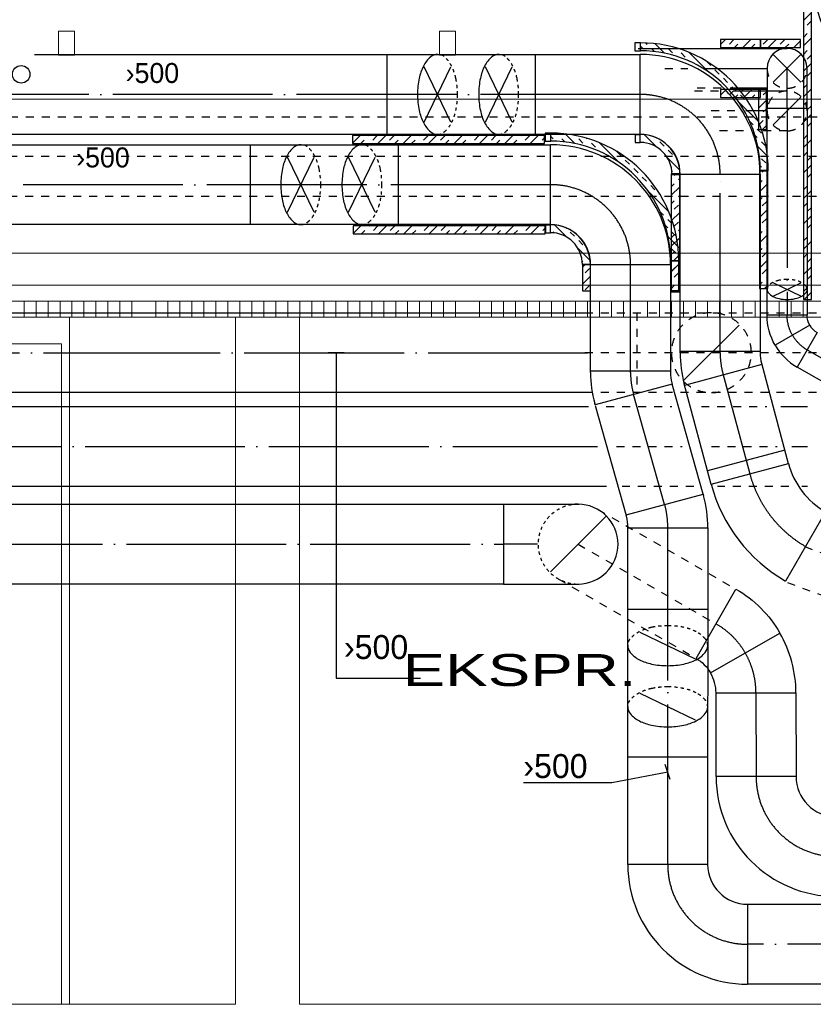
# Model space of a CAD drawing. Header units: millimetres. Extents: x 0 to 83727, y -867 to 61719.
# Tile 8 of 29: x 34937 to 39902, y 7859 to 14021. Entities that reach past the tile are written whole.
import ezdxf
from ezdxf.enums import TextEntityAlignment as Align

# ---------------------------------------------------------------- set-up
doc = ezdxf.new("R2010")
doc.units = ezdxf.units.MM
doc.header["$LTSCALE"] = 50
doc.header["$MEASUREMENT"] = 0
doc.header["$PDMODE"] = 1
for name, pattern in [('2V-CENT', [23, 20, -1.5, 0, -1.5]), ('DASHED_1', [2, 1, -1]), ('V-GOMD', [0.8, 0.4, -0.4])]:
    doc.linetypes.add(name, pattern=pattern)
doc.layers.get('0').update_dxf_attribs({"linetype": 'CONTINUOUS'})
for name, color, linetype in [('20606A200D001$0$A12-HEL1', 1, 'CONTINUOUS'), ('20606A200D001$0$A12-HEL2', 1, 'CONTINUOUS'), ('20606A200D001$0$A23-HEL2', 1, 'CONTINUOUS'), ('20606A200D001$0$A23-HEL4', 1, 'CONTINUOUS'), ('20606A200D001$0$A23-SKR1', 1, 'CONTINUOUS'), ('20606A200D001$0$A24-HEL2', 1, 'CONTINUOUS'), ('20606A200D001$0$A24-STI2', 1, 'CONTINUOUS'), ('20606A200D001$0$A29-HEL1', 1, 'CONTINUOUS'), ('20606A200D001$0$omriss', 1, 'CONTINUOUS'), ('20606A200D001$0$Rominfo', 7, 'CONTINUOUS'), ('V060-', 3, 'CONTINUOUS'), ('V061-', 1, 'CONTINUOUS'), ('V090-', 2, 'CONTINUOUS')]:
    doc.layers.add(name, color=color, linetype=linetype)
doc.styles.add('20606A200D001$0$Standard', font='arial.ttf')
doc.styles.add('FISO', font='fiso')
doc.styles.add('ISO', font='ISO')

# ---------------------------------------------------------------- blocks, each defined once
blk = doc.blocks.new('CBOJ90_PB', base_point=(86107, 31352))
at = {"color": 0, "linetype": 'ByBlock'}
blk.add_arc((86106, 31353), 1, 270, 360, dxfattribs=at)
blk = doc.blocks.new('KBOJ90_PB', base_point=(86107, 31352))
at = {"color": 0, "linetype": 'ByBlock'}
for p, q in [((86106.5, 31353), (86107.5, 31353)), ((86106, 31352.5), (86106, 31351.5))]:
    blk.add_line(p, q, dxfattribs=at)
for radius in [1.5, 0.5]:
    blk.add_arc((86106, 31353), radius, 270, 360, dxfattribs=at)
blk = doc.blocks.new('3BOJ90_PB', base_point=(86107, 31352))
for p in [(86107, 31353), (86106, 31352)]:
    blk.add_point(p)
at = {"color": 1, "linetype": '2V-CENT'}
blk.add_blockref('CBOJ90_PB', (86107, 31352), dxfattribs=at)
at = {"color": 0, "linetype": 'ByBlock'}
blk.add_blockref('KBOJ90_PB', (86107, 31352), dxfattribs=at)
at = {"style": 'ISO', "flags": 3}
blk.add_attdef('0', (86107, 31352), '', height=1, dxfattribs=at)
blk = doc.blocks.new('VUN')
at = {"color": 0}
blk.add_circle((0, 0), 0.5, dxfattribs=at)
blk = doc.blocks.new('FLCG90', base_point=(0, 3))
at = {"color": 1, "linetype": 'V-GOMD'}
blk.add_line((-0.346, 2.654), (0.346, 3.346), dxfattribs=at)
blk = doc.blocks.new('FLCG30', base_point=(8, 3))
at = {"color": 1, "linetype": 'V-GOMD'}
blk.add_line((7.833, 2.654), (8.167, 3.346), dxfattribs=at)
blk = doc.blocks.new('CBOJ90_NB', base_point=(86107.402, 31352.24))
at = {"color": 0, "linetype": 'ByBlock'}
blk.add_line((86106.402, 31352.24), (86107.402, 31352.24), dxfattribs=at)
blk = doc.blocks.new('CBOJ30_P', base_point=(16231.268, 22619))
at = {"color": 0, "linetype": 'ByBlock'}
blk.add_arc((16231, 22620), 1, 270, 300, dxfattribs=at)
blk = doc.blocks.new('KBOJ30_P', base_point=(16231.268, 22619))
at = {"color": 0, "linetype": 'ByBlock'}
for p, q in [((16231.25, 22619.567), (16231.75, 22618.701)), ((16231, 22619.5), (16231, 22618.5))]:
    blk.add_line(p, q, dxfattribs=at)
for radius in [0.5, 1.5]:
    blk.add_arc((16231, 22620), radius, 270, 300, dxfattribs=at)
blk = doc.blocks.new('3BOJ30_P', base_point=(16231.268, 22619))
for p in [(16231.5, 22619.134), (16231, 22619)]:
    blk.add_point(p)
at = {"color": 0, "linetype": 'ByBlock'}
blk.add_blockref('KBOJ30_P', (16231.268, 22619), dxfattribs=at)
at = {"color": 1, "linetype": '2V-CENT'}
blk.add_blockref('CBOJ30_P', (16231.268, 22619), dxfattribs=at)
at = {"style": 'ISO', "flags": 3}
blk.add_attdef('0', (16231.268, 22619), '', height=1, dxfattribs=at)
blk = doc.blocks.new('TLCG30', base_point=(8, 5))
at = {"color": 1, "linetype": 'V-GOMD'}
for p, q in [((7.833, 5.346), (8.167, 4.654)), ((7.833, 4.654), (8.167, 5.346))]:
    blk.add_line(p, q, dxfattribs=at)
blk = doc.blocks.new('TLCG90', base_point=(0, 5))
at = {"color": 1, "linetype": 'V-GOMD'}
for p, q in [((-0.346, 5.346), (0.346, 4.654)), ((-0.346, 4.654), (0.346, 5.346))]:
    blk.add_line(p, q, dxfattribs=at)
blk = doc.blocks.new('*X163')
at = {"color": 0}
for p, q in [((31655, 12085.8), (31732.2, 12163)), ((31682.2, 12166.1), (31687.2, 12171.1)), ((32270.6, 12171.1), (32285.7, 12186.2)), ((32297.1, 12144.6), (32305.9, 12153.3)), ((31713.7, 12091.5), (31713.9, 12091.7)), ((32241.3, 12035.7), (32301.4, 12095.9)), ((32251.5, 12098.9), (32270.6, 12118)), ((31509.2, 11940), (31586.4, 12017.2)), ((31660.7, 12038.5), (31687.2, 12065)), ((31501.6, 11985.5), (31506.1, 11990)), ((31580.5, 11958.3), (31581.2, 11958.9)), ((31607.7, 11985.5), (31634.2, 12012)), ((32244.1, 11985.5), (32270.6, 12012)), ((32270.6, 11958.9), (32274.8, 11963.2)), ((32217.6, 11905.9), (32244.1, 11932.4)), ((32121.4, 11756.7), (32246.3, 11881.6)), ((32190.8, 11879.2), (32191, 11879.4)), ((32164.5, 11746.8), (32191, 11773.3)), ((32111.5, 11693.8), (32138, 11720.3)), ((32058.5, 11640.7), (32085, 11667.3)), ((32005.4, 11587.7), (32031.9, 11614.2)), ((31811.2, 11446.5), (31936.1, 11571.4)), ((31952.4, 11534.7), (31978.9, 11561.2)), ((31713.7, 11455.1), (31728.4, 11469.8)), ((31793.3, 11481.6), (31813.6, 11502)), ((31917.6, 11499.9), (31925.9, 11508.2)), ((31528.1, 11428.6), (31536.3, 11436.8)), ((31554.6, 11402.1), (31581.2, 11428.6)), ((31596.9, 11391.4), (31657.1, 11451.5)), ((31660.7, 11402.1), (31687.2, 11428.6)), ((31740.3, 11428.6), (31766.8, 11455.1))]:
    blk.add_line(p, q, dxfattribs=at)
blk = doc.blocks.new('*X167')
at = {"color": 0}
for p, q in [((38457.2, 12471), (38473.9, 12487.8)), ((38475.4, 12436.2), (38502, 12462.8)), ((39010.1, 12440.6), (39059.9, 12490.4)), ((38457.2, 12364.9), (38507.5, 12415.2)), ((38475.4, 12330.2), (38502, 12356.7)), ((39010.1, 12334.5), (39032.3, 12356.7)), ((39054.8, 12326.2), (39059.9, 12331.3)), ((39058.8, 12383.2), (39059.9, 12384.3))]:
    blk.add_line(p, q, dxfattribs=at)
blk = doc.blocks.new('*X168')
at = {"color": 0}
for p, q in [((37024, 12681.8), (37071.9, 12729.8)), ((37074.9, 12679.8), (37096.6, 12701.4)), ((37123.1, 12727.9), (37124.9, 12729.8)), ((37149.6, 12701.4), (37176.1, 12727.9)), ((37181, 12679.8), (37231, 12729.8)), ((37255.7, 12701.4), (37282.2, 12727.9)), ((37287.1, 12679.8), (37308.7, 12701.4)), ((37335.2, 12727.9), (37337.1, 12729.8)), ((37340.1, 12679.8), (37390.1, 12729.8)), ((37393.1, 12679.8), (37414.8, 12701.4)), ((37441.3, 12727.9), (37443.1, 12729.8)), ((37467.8, 12701.4), (37494.3, 12727.9)), ((37499.2, 12679.8), (37549.2, 12729.8)), ((37573.9, 12701.4), (37600.4, 12727.9)), ((37605.3, 12679.8), (37626.9, 12701.4)), ((37653.4, 12727.9), (37655.3, 12729.8)), ((37658.3, 12679.8), (37708.3, 12729.8)), ((37711.3, 12679.8), (37733, 12701.4)), ((37759.5, 12727.9), (37761.3, 12729.8)), ((37786, 12701.4), (37812.5, 12727.9)), ((37817.4, 12679.8), (37867.4, 12729.8)), ((37892.1, 12701.4), (37918.6, 12727.9)), ((37923.5, 12679.8), (37945.1, 12701.4)), ((37971.6, 12727.9), (37973.5, 12729.8)), ((37976.5, 12679.8), (38026.5, 12729.8)), ((38029.5, 12679.8), (38051.2, 12701.4)), ((38077.7, 12727.9), (38079.5, 12729.8)), ((38104.2, 12701.4), (38130.7, 12727.9)), ((38135.6, 12679.8), (38185.6, 12729.8)), ((38210.3, 12701.4), (38224, 12715.1))]:
    blk.add_line(p, q, dxfattribs=at)
blk = doc.blocks.new('*X169')
at = {"color": 0}
for p, q in [((39032.3, 13046.1), (39041.6, 13055.4)), ((39058.8, 13019.6), (39066, 13026.8)), ((39013.7, 12974.5), (39032.3, 12993.1)), ((39013.7, 12921.5), (39066, 12973.7)), ((39013.7, 12868.4), (39032.3, 12887)), ((39058.8, 12913.5), (39066, 12920.7)), ((39032.3, 12834), (39058.8, 12860.5)), ((39013.7, 12762.4), (39066, 12814.6)), ((39032.3, 12727.9), (39058.8, 12754.4)), ((39058.8, 12701.4), (39066, 12708.6)), ((39013.7, 12656.3), (39032.3, 12674.9)), ((39013.7, 12603.3), (39066, 12655.5)), ((39058.8, 12595.3), (39066, 12602.5)), ((39013.7, 12550.2), (39032.3, 12568.8)), ((39032.3, 12515.8), (39058.8, 12542.3)), ((39013.7, 12444.2), (39066, 12496.4)), ((39032.3, 12409.7), (39058.8, 12436.2)), ((39058.8, 12383.2), (39066, 12390.4)), ((39013.7, 12338.1), (39032.3, 12356.7)), ((39045.3, 12316.7), (39066, 12337.4))]:
    blk.add_line(p, q, dxfattribs=at)
blk = doc.blocks.new('*X170')
at = {"color": 0}
for p, q in [((40970.9, 14295.3), (40994.5, 14318.9)), ((40970.9, 14242.3), (41020.9, 14292.3)), ((40970.9, 14189.2), (40994.5, 14212.8)), ((40994.5, 14159.8), (41020.9, 14186.2)), ((40970.9, 14083.2), (41020.9, 14133.2)), ((40994.5, 14053.7), (41020.9, 14080.1)), ((40970.9, 13977.1), (40994.5, 14000.7)), ((40970.9, 13924.1), (41020.9, 13974.1)), ((40970.9, 13871), (40994.5, 13894.6)), ((40994.5, 13841.6), (41020.9, 13868)), ((40970.9, 13765), (41020.9, 13815)), ((40994.5, 13735.5), (41020.9, 13761.9)), ((40970.9, 13658.9), (40994.5, 13682.5)), ((40970.9, 13605.9), (41020.9, 13655.9)), ((40970.9, 13552.8), (40994.5, 13576.5)), ((40970.9, 13446.8), (41020.9, 13496.8)), ((40994.5, 13523.4), (41020.9, 13549.8)), ((40994.5, 13417.4), (41020.9, 13443.7)), ((40970.9, 13340.7), (40994.5, 13364.3)), ((40970.9, 13287.7), (41020.9, 13337.7)), ((40970.9, 13234.6), (40994.5, 13258.3)), ((40994.5, 13205.2), (41020.9, 13231.6)), ((40970.9, 13128.6), (41020.9, 13178.6)), ((40994.5, 13099.2), (41020.9, 13125.5)), ((40970.9, 13022.5), (40994.5, 13046.1)), ((40970.9, 12969.5), (41020.9, 13019.5)), ((40970.9, 12916.4), (40994.5, 12940.1)), ((40994.5, 12887), (41020.9, 12913.4)), ((40970.9, 12810.4), (41020.9, 12860.4)), ((40994.5, 12781), (41020.9, 12807.3)), ((40970.9, 12704.3), (40994.5, 12727.9)), ((40970.9, 12651.3), (41020.9, 12701.3)), ((40970.9, 12598.2), (40994.5, 12621.9)), ((40994.5, 12568.8), (41020.9, 12595.2)), ((40970.9, 12492.2), (41020.9, 12542.2)), ((40994.5, 12462.8), (41020.9, 12489.1)), ((40970.9, 12386.1), (40994.5, 12409.7)), ((40974.9, 12337), (41020.9, 12383.1))]:
    blk.add_line(p, q, dxfattribs=at)
blk = doc.blocks.new('*X171')
at = {"color": 0}
for p, q in [((39562.6, 13576.5), (39569.6, 13583.4)), ((39589.1, 13549.9), (39609.1, 13569.9)), ((39559.1, 13519.9), (39562.6, 13523.4)), ((39559.1, 13466.9), (39609.1, 13516.9)), ((39589.1, 13443.9), (39609.1, 13463.8)), ((39559.1, 13413.8), (39562.6, 13417.4)), ((39562.6, 13364.3), (39589.1, 13390.8)), ((39584.7, 13333.4), (39609.1, 13357.8))]:
    blk.add_line(p, q, dxfattribs=at)
blk = doc.blocks.new('*X172')
at = {"color": 0}
for p, q in [((39321.9, 13866.1), (39352.3, 13896.5)), ((39377, 13868.1), (39403.5, 13894.6)), ((39408.4, 13846.5), (39430, 13868.1)), ((39456.6, 13894.6), (39458.4, 13896.5)), ((39461.4, 13846.5), (39511.4, 13896.5)), ((39514.5, 13846.5), (39536.1, 13868.1)), ((39562.6, 13894.6), (39564.5, 13896.5)), ((39589.1, 13868.1), (39615.7, 13894.6)), ((39620.5, 13846.5), (39670.5, 13896.5)), ((39695.2, 13868.1), (39721.7, 13894.6)), ((39726.6, 13846.5), (39748.2, 13868.1)), ((39774.8, 13894.6), (39776.6, 13896.5)), ((39779.6, 13846.5), (39822.1, 13889)), ((39321.9, 13547.9), (39357.5, 13583.5)), ((39377, 13549.9), (39403.5, 13576.5)), ((39456.6, 13576.5), (39463.6, 13583.5)), ((39466.6, 13533.5), (39516.6, 13583.5)), ((39562.6, 13576.5), (39569.7, 13583.5)), ((39413.6, 13533.5), (39430, 13549.9)), ((39519.7, 13533.5), (39536.1, 13549.9))]:
    blk.add_line(p, q, dxfattribs=at)
blk = doc.blocks.new('CBOJ45_P', base_point=(16236.061, 22619.837))
at = {"color": 0, "linetype": 'ByBlock'}
blk.add_arc((16235.44, 22621.337, 0.686), 1.5, 270, 315, dxfattribs=at)
blk = doc.blocks.new('KBOJ45_P', base_point=(16236.061, 22619.837))
at = {"color": 0, "linetype": 'ByBlock'}
for p, q in [((16236.147, 22620.63), (16236.854, 22619.923)), ((16235.44, 22619.337, 0.686), (16235.44, 22620.337, 0.686))]:
    blk.add_line(p, q, dxfattribs=at)
for radius in [1, 2]:
    blk.add_arc((16235.44, 22621.337, 0.686), radius, 270, 315, dxfattribs=at)
blk = doc.blocks.new('3BOJ45_P', base_point=(16236.061, 22619.837))
for p in [(16236.501, 22620.276), (16235.44, 22619.837)]:
    blk.add_point(p)
at = {"color": 0, "linetype": 'ByBlock'}
blk.add_blockref('KBOJ45_P', (16236.061, 22619.837), dxfattribs=at)
at = {"color": 1, "linetype": '2V-CENT'}
blk.add_blockref('CBOJ45_P', (16236.061, 22619.837), dxfattribs=at)
at = {"style": 'ISO', "flags": 3}
blk.add_attdef('0', (16236.061, 22619.837), '', height=1, dxfattribs=at)
blk = doc.blocks.new('20606A200D001')
at = {"layer": '20606A200D001$0$A12-HEL1', "color": 7, "linetype": 'Continuous', "lineweight": 0}
for points in [[(55075, 12623.6), (36105, 12623.6)], [(55075, 12423.6), (36105, 12423.6)]]:
    blk.add_lwpolyline(points, dxfattribs=at)
at = {"layer": '20606A200D001$0$A12-HEL2', "color": 7, "linetype": 'Continuous', "lineweight": 0}
for points in [[(50222.9, 7923.6), (50222.9, 12223.6)], [(50622.9, 7923.6), (50622.9, 12223.6)], [(50222.9, 7923.6), (45822.9, 7923.6)], [(54460, 7923.6), (50622.9, 7923.6)]]:
    blk.add_lwpolyline(points, dxfattribs=at)
at = {"layer": '20606A200D001$0$A23-HEL2', "color": 7, "linetype": 'Continuous', "lineweight": 0}
for points in [[(57832, 12323.6), (27362.9, 12323.6)], [(57832, 12223.6), (27362.9, 12223.6)]]:
    blk.add_lwpolyline(points, dxfattribs=at)
at = {"layer": '20606A200D001$0$A23-HEL4', "color": 7, "linetype": 'Continuous', "lineweight": 0}
for points in [[(49115.5, 14013.6), (49115.5, 13863.6), (49215.5, 13863.6), (49215.5, 14013.6)], [(51499.3, 14013.6), (51499.3, 13863.6), (51599.3, 13863.6), (51599.3, 14013.6)]]:
    blk.add_lwpolyline(points, close=True, dxfattribs=at)
at = {"layer": '20606A200D001$0$A23-SKR1', "color": 7, "linetype": 'Continuous', "lineweight": 0}
for points in [[(48900, 12223.6), (48900, 12323.6)], [(48975, 12223.6), (48975, 12323.6)], [(49050, 12223.6), (49050, 12323.6)], [(49125, 12223.6), (49125, 12323.6)], [(49200, 12223.6), (49200, 12323.6)], [(49275, 12223.6), (49275, 12323.6)], [(49350, 12223.6), (49350, 12323.6)], [(49425, 12223.6), (49425, 12323.6)], [(49500, 12223.6), (49500, 12323.6)], [(49575, 12223.6), (49575, 12323.6)], [(49725, 12223.6), (49725, 12323.6)], [(49800, 12223.6), (49800, 12323.6)], [(49875, 12223.6), (49875, 12323.6)], [(49950, 12223.6), (49950, 12323.6)], [(50025, 12223.6), (50025, 12323.6)], [(50100, 12223.6), (50100, 12323.6)], [(50175, 12223.6), (50175, 12323.6)], [(50250, 12223.6), (50250, 12323.6)], [(50325, 12223.6), (50325, 12323.6)], [(50400, 12223.6), (50400, 12323.6)], [(50475, 12223.6), (50475, 12323.6)], [(50550, 12223.6), (50550, 12323.6)], [(50625, 12223.6), (50625, 12323.6)], [(50700, 12223.6), (50700, 12323.6)], [(50775, 12223.6), (50775, 12323.6)], [(50850, 12223.6), (50850, 12323.6)], [(50925, 12223.6), (50925, 12323.6)], [(51000, 12223.6), (51000, 12323.6)], [(51075, 12223.6), (51075, 12323.6)], [(51150, 12223.6), (51150, 12323.6)], [(51225, 12223.6), (51225, 12323.6)], [(51300, 12223.6), (51300, 12323.6)], [(51375, 12223.6), (51375, 12323.6)], [(51450, 12223.6), (51450, 12323.6)], [(51525, 12223.6), (51525, 12323.6)], [(51600, 12223.6), (51600, 12323.6)], [(51750, 12223.6), (51750, 12323.6)], [(51825, 12223.6), (51825, 12323.6)], [(51900, 12223.6), (51900, 12323.6)], [(51975, 12223.6), (51975, 12323.6)], [(52050, 12223.6), (52050, 12323.6)], [(52125, 12223.6), (52125, 12323.6)], [(52200, 12223.6), (52200, 12323.6)], [(52275, 12223.6), (52275, 12323.6)], [(52350, 12223.6), (52350, 12323.6)], [(52425, 12223.6), (52425, 12323.6)], [(52500, 12223.6), (52500, 12323.6)], [(52575, 12223.6), (52575, 12323.6)], [(52650, 12223.6), (52650, 12323.6)], [(52800, 12223.6), (52800, 12323.6)], [(52875, 12223.6), (52875, 12323.6)], [(52950, 12223.6), (52950, 12323.6)], [(53025, 12223.6), (53025, 12323.6)], [(53100, 12223.6), (53100, 12323.6)], [(53175, 12223.6), (53175, 12323.6)], [(53250, 12223.6), (53250, 12323.6)], [(53325, 12223.6), (53325, 12323.6)], [(53400, 12223.6), (53400, 12323.6)], [(53475, 12223.6), (53475, 12323.6)], [(53550, 12223.6), (53550, 12323.6)], [(53625, 12223.6), (53625, 12323.6)], [(53700, 12223.6), (53700, 12323.6)], [(53775, 12223.6), (53775, 12323.6)]]:
    blk.add_lwpolyline(points, dxfattribs=at)
at = {"layer": '20606A200D001$0$A24-HEL2', "color": 7, "linetype": 'Continuous', "lineweight": 0}
blk.add_arc((49005, 13413.6), 100, 0, 0, dxfattribs=at)
at = {"layer": '20606A200D001$0$A24-STI2', "color": 7, "linetype": 'Continuous', "lineweight": 0}
for points in [[(49185, 7923.6), (49185, 12223.6)], [(49135, 12057.8), (44430.2, 12057.8)], [(49135, 7923.6), (49135, 12057.8)]]:
    blk.add_lwpolyline(points, dxfattribs=at)
at = {"layer": '20606A200D001$0$A29-HEL1', "color": 7, "linetype": 'Continuous', "lineweight": 0}
blk.add_lwpolyline([(55075, 13587.3), (36105, 13587.3)], dxfattribs=at)
at = {"layer": '20606A200D001$0$omriss', "color": 7, "linetype": 'Continuous', "lineweight": 0}
blk.add_lwpolyline([(63868.1, 21033.6), (55205, 21033.6), (55205, 12323.6), (32179, 12323.6), (32179, 13843.6), (35975, 13843.6), (35945, 21333.6), (63868.1, 21333.6), (64182.9, 50128.7), (72597.5, 50024.4), (72562.9, 47188.4), (70002, 47265.1), (69726.8, 18635.1), (63841.7, 18673.6)], close=True, dxfattribs=at)
at = {"layer": '20606A200D001$0$Rominfo', "color": 7, "linetype": 'Continuous', "style": '20606A200D001$0$Standard', "width": 1.428571}
blk.add_text('EKSPR.', height=200, dxfattribs=at).set_placement((51268.5, 9915.5))

msp = doc.modelspace()

# ---------------------------------------------------------------- linework, layer by layer
at = {"layer": 'V060-', "color": 1}
for p, q in [((38820.53, 13825.83), (38820.53, 13875.83)), ((38259.92, 13260.83), (38259.92, 13310.83)), ((38818.07, 13252.76), (38818.07, 13302.76)), ((39570.53, 13075.83), (39620.53, 13075.83)), ((39018.07, 13052.76), (39068.07, 13052.76)), ((38257.46, 12687.76), (38257.46, 12737.76)), ((39009.92, 12510.83), (39059.92, 12510.83)), ((38457.46, 12487.76), (38507.46, 12487.76))]:
    msp.add_line(p, q, dxfattribs=at)
at = {"layer": 'V060-', "linetype": 'Continuous'}
for p, q in [((35029.6, 13803.21), (38819.3, 13803.21)), ((38806.4, 13841.24), (39738, 13841.24)), ((39613, 13591.24), (39381.39, 13591.24)), ((39398.41, 13574.75), (39738, 13574.75)), ((39613.14, 12171.33), (39613.14, 13466.84)), ((39863.14, 13466.84), (39863.14, 12171.33)), ((38819.3, 13303.21), (32724.45, 13303.21)), ((32724.45, 13238.09), (38258.68, 13238.09)), ((39069.3, 11935.41), (39069.3, 13053)), ((39569.3, 13053), (39569.3, 11935.41)), ((38258.68, 12738.09), (32724.45, 12738.09)), ((38508.68, 11812.73), (38508.68, 12488)), ((39008.68, 12488), (39008.68, 11812.73)), ((33935.15, 12186.79), (35192.08, 12186.79)), ((35192.08, 12186.79), (38490.14, 12186.79)), ((39577.82, 11870.7), (39745.71, 11244.1)), ((40464.5, 11464.24), (39801.42, 11847.07)), ((39017.2, 11748.02), (39019.61, 11739.05)), ((39263.43, 11112.17), (39094.85, 11741.29)), ((35192.08, 11686.79), (33935.15, 11686.79)), ((38490.14, 11686.79), (35192.08, 11686.79)), ((34195.96, 11599.93), (38496.01, 11599.23)), ((38536.64, 11609.64), (38534.24, 11618.61)), ((39698.94, 11599.03), (39866.15, 11599)), ((39723.57, 11326.74), (39240.61, 11197.33)), ((38607.6, 11099.21), (34195.96, 11099.93)), ((39866.15, 11099), (39831.27, 11099.01)), ((39213.49, 11052.23), (39215.9, 11043.26)), ((34454.48, 10988.47), (37962.83, 10988.47)), ((37962.83, 10988.47), (37962.83, 10488.47)), ((37962.83, 10988.47), (38436.84, 10988.38)), ((38732.93, 10913.85), (38730.53, 10922.82)), ((38741.14, 8734.31), (38741.45, 10839.85)), ((39241.45, 10839.85), (39241.14, 8734.31)), ((37962.83, 10488.47), (34454.48, 10488.47)), ((37962.83, 10488.47), (38436.84, 10488.55)), ((39294.21, 9283.97), (39293.37, 9807.22)), ((39793.37, 9807.22), (39794.21, 9283.97)), ((39491.14, 8484.31), (40740.89, 8484.31)), ((40740.89, 7984.31), (39491.14, 7984.31))]:
    msp.add_line(p, q, dxfattribs=at)
at = {"layer": 'V060-'}
for p, q in [((37236.43, 13303.21), (37236.43, 13803.21)), ((38161.37, 13803.21), (38161.37, 13303.21)), ((39613, 13716.24), (39613, 13466.24)), ((39863, 13466.24), (39863, 13716.24)), ((39613, 13466.24), (39863, 13466.24)), ((36380.93, 12738.09), (36380.93, 13238.09)), ((37305.87, 13238.09), (37305.87, 12738.09)), ((39569.3, 11944.7), (39069.3, 11944.7)), ((39580.22, 11861.73), (39097.26, 11732.32)), ((39008.68, 11822.02), (38508.68, 11822.02)), ((39019.61, 11739.05), (38536.64, 11609.64)), ((39213.49, 11052.23), (39019.61, 11739.05)), ((38732.34, 10916.41), (38538.46, 11603.22)), ((38730.53, 10922.82), (39213.49, 11052.23)), ((38741.28, 10839.85), (39241.45, 10839.85)), ((38741.45, 10330.54), (39241.45, 10330.54)), ((39241.45, 9405.6), (38741.45, 9405.6))]:
    msp.add_line(p, q, dxfattribs=at)
at = {"layer": 'V060-', "color": 1, "linetype": 'DASHED_1'}
for p, q in [((38973.86, 13716.24), (39116.76, 13716.24)), ((39326.15, 13591.24), (39141.31, 13591.24)), ((39158.38, 13574.75), (39332.01, 13574.75)), ((39412.15, 13449.75), (39213.39, 13449.75)), ((32676.23, 13413.53), (40721.99, 13413.53)), ((39464.82, 13324.75), (39268.41, 13324.75)), ((39738, 13324.75), (39544.96, 13324.75)), ((40721.99, 13163.53), (32676.23, 13163.53)), ((40721.99, 12913.53), (32676.23, 12913.53)), ((38472.58, 12186.79), (40721.99, 12186.79)), ((38797.48, 12186.79), (38797.48, 11686.79)), ((40721.99, 11936.79), (38472.58, 11936.79)), ((40721.99, 11686.79), (38472.58, 11686.79)), ((38606.38, 11599.11), (39017.07, 11599.04)), ((39201.54, 11599.11), (39612.23, 11599.04)), ((38670.26, 11349.1), (39080.96, 11349.03)), ((39265.42, 11349.1), (39676.12, 11349.03)), ((39153.97, 11099.02), (38706.77, 11099.09)), ((39749.13, 11099.02), (39301.93, 11099.09)), ((38555.4, 10954.97), (39418.37, 10456.73)), ((38430.4, 10738.47), (39293.37, 10240.23)), ((39848.68, 10722.78), (40721.99, 10411.18)), ((38305.4, 10521.96), (39168.37, 10023.72)), ((40636.48, 10176.26), (39735.72, 10497.65))]:
    msp.add_line(p, q, dxfattribs=at)
at = {"layer": 'V060-', "color": 1, "linetype": '2V-CENT'}
for p, q in [((39219.8, 13716.24), (39613, 13716.24)), ((38819.3, 13553.21), (32724.45, 13553.21)), ((39613.14, 13449.75), (39480.85, 13449.75)), ((39738.14, 13466.84), (39738.14, 12171.33)), ((39319.3, 11935.41), (39319.3, 13053)), ((38258.68, 12988.09), (32724.45, 12988.09)), ((38758.68, 11812.73), (38758.68, 12488)), ((39863.92, 11955.32), (40527, 11572.49)), ((33935.15, 11936.79), (35192.08, 11936.79)), ((35192.08, 11936.79), (38490.14, 11936.79)), ((39336.34, 11806), (39504.74, 11177.5)), ((38775.72, 11683.32), (38778.13, 11674.34)), ((38972.01, 10987.53), (38778.13, 11674.34)), ((34195.96, 11349.93), (38551.81, 11349.22)), ((39767.39, 11349.02), (39866.15, 11349)), ((38974.41, 10978.55), (38972.01, 10987.53)), ((38991.14, 8734.31), (38991.45, 10839.85)), ((34454.48, 10738.47), (37962.83, 10738.47)), ((38177.46, 10738.43), (37962.83, 10738.47)), ((39543.37, 9807.22), (39544.21, 9283.97)), ((40740.89, 8234.31), (39491.14, 8234.31))]:
    msp.add_line(p, q, dxfattribs=at)
at = {"layer": 'V060-', "color": 1}
for points in [[(39839.92, 12269.83), (39889.92, 12269.83), (39889.92, 14269.83), (39839.92, 14269.83)], [(38820.53, 13825.83), (38820.53, 13876.45), (38785.39, 13876.45), (38785.39, 13825.83)], [(39321.93, 13896.49), (39321.93, 13846.49), (39571.93, 13846.49), (39571.93, 13896.49)], [(39572.14, 13896.49), (39572.14, 13846.49), (39822.14, 13846.49), (39822.14, 13896.49)], [(39321.93, 13583.49), (39321.93, 13533.49), (39571.93, 13533.49), (39571.93, 13583.49)], [(39559.1, 13333.39), (39609.1, 13333.39), (39609.1, 13583.39), (39559.1, 13583.39)], [(38259.92, 13260.83), (38259.92, 13311.45), (38224.77, 13311.45), (38224.77, 13260.83)], [(37019.96, 13245.27), (38219.96, 13245.27), (38219.96, 13295.27), (37019.96, 13295.27)], [(38818.07, 13252.76), (38818.07, 13300.72), (38786.64, 13300.72), (38786.64, 13252.76)], [(39564.55, 12337.56), (39616.84, 12337.56), (39616.84, 13076.32), (39564.55, 13076.32)], [(39013.69, 12316.66), (39065.99, 12316.66), (39065.99, 13055.41), (39013.69, 13055.41)], [(37024, 12679.76), (38224, 12679.76), (38224, 12729.76), (37024, 12729.76)], [(38257.46, 12687.76), (38257.46, 12735.72), (38226.03, 12735.72), (38226.03, 12687.76)], [(39010.12, 12326.2), (39059.92, 12326.2), (39059.92, 12510.83), (39010.12, 12510.83)], [(38457.16, 12324.82), (38507.46, 12324.82), (38507.46, 12487.76), (38457.16, 12487.76)]]:
    msp.add_lwpolyline(points, close=True, dxfattribs=at)
at = {"layer": 'V060-', "linetype": 'ByBlock'}
for points in [[(37550.98, 13803.21, 0.1747045), (37508.64, 13787.95, 0.1042029), (37462.59, 13729.98, 0.0649481), (37436.34, 13654.32, 0.0510993), (37425.98, 13553.21, 0.0510993), (37436.34, 13452.1, 0.0649481), (37462.59, 13376.43, 0.1042029), (37508.64, 13318.47, 0.1747045), (37550.98, 13303.21, 0.1747045)], [(37933.72, 13803.21, 0.1747045), (37891.37, 13787.95, 0.1042029), (37845.33, 13729.98, 0.0649481), (37819.08, 13654.32, 0.0510993), (37808.72, 13553.21, 0.0510993), (37819.08, 13452.1, 0.0649481), (37845.33, 13376.43, 0.1042029), (37891.37, 13318.47, 0.1747045), (37933.72, 13303.21, 0.1747045)], [(36695.48, 13238.09, 0.1747045), (36653.14, 13222.82, 0.1042029), (36607.09, 13164.86, 0.0649481), (36580.84, 13089.19, 0.0510993), (36570.48, 12988.09, 0.0510993), (36580.84, 12886.98, 0.0649481), (36607.09, 12811.31, 0.1042029), (36653.14, 12753.35, 0.1747045), (36695.48, 12738.09, 0.1747045)], [(37078.22, 13238.09, 0.1747045), (37035.87, 13222.82, 0.1042029), (36989.83, 13164.86, 0.0649481), (36963.58, 13089.19, 0.0510993), (36953.22, 12988.09, 0.0510993), (36963.58, 12886.98, 0.0649481), (36989.83, 12811.31, 0.1042029), (37035.87, 12753.35, 0.1747045), (37078.22, 12738.09, 0.1747045)], [(38741.45, 10102.89, 0.1747045), (38756.71, 10060.54, 0.1042029), (38814.67, 10014.5, 0.0649481), (38890.34, 9988.25, 0.0510993), (38991.45, 9977.89, 0.0510993), (39092.56, 9988.25, 0.0649481), (39168.23, 10014.5, 0.1042029), (39226.19, 10060.54, 0.1747045), (39241.45, 10102.89, 0.1747045)], [(38741.45, 9720.15, 0.1747045), (38756.71, 9677.81, 0.1042029), (38814.67, 9631.76, 0.0649481), (38890.34, 9605.51, 0.0510993), (38991.45, 9595.15, 0.0510993), (39092.56, 9605.51, 0.0649481), (39168.23, 9631.76, 0.1042029), (39226.19, 9677.81, 0.1747045), (39241.45, 9720.15, 0.1747045)]]:
    msp.add_lwpolyline(points, format="xyb", dxfattribs=at)
at = {"layer": 'V060-', "linetype": 'V-GOMD'}
for points in [[(37550.98, 13303.21, 0.1747045), (37593.33, 13318.47, 0.1042029), (37639.37, 13376.43, 0.0649481), (37665.62, 13452.1, 0.0510993), (37675.98, 13553.21, 0.0510993), (37665.62, 13654.32, 0.0649481), (37639.37, 13729.98, 0.1042029), (37590.7, 13791.25, 0.202444), (37550.98, 13803.21, 0.1747045)], [(37933.72, 13303.21, 0.1747045), (37976.06, 13318.47, 0.1042029), (38022.1, 13376.43, 0.0649481), (38048.36, 13452.1, 0.0510993), (38058.72, 13553.21, 0.0510993), (38048.36, 13654.32, 0.0649481), (38022.1, 13729.98, 0.1042029), (37973.43, 13791.25, 0.202444), (37933.72, 13803.21, 0.1747045)], [(36695.48, 12738.09, 0.1747045), (36737.83, 12753.35, 0.1042029), (36783.87, 12811.31, 0.0649481), (36810.12, 12886.98, 0.0510993), (36820.48, 12988.09, 0.0510993), (36810.12, 13089.19, 0.0649481), (36783.87, 13164.86, 0.1042029), (36735.2, 13226.13, 0.202444), (36695.48, 13238.09, 0.1747045)], [(37078.22, 12738.09, 0.1747045), (37120.56, 12753.35, 0.1042029), (37166.6, 12811.31, 0.0649481), (37192.86, 12886.98, 0.0510993), (37203.22, 12988.09, 0.0510993), (37192.86, 13089.19, 0.0649481), (37166.6, 13164.86, 0.1042029), (37117.93, 13226.13, 0.202444), (37078.22, 13238.09, 0.1747045)], [(39863.14, 12332.24, 0.1747045), (39855.51, 12353.41, 0.1042029), (39826.53, 12376.44, 0.0649481), (39788.7, 12389.56, 0.0510993), (39738.14, 12394.74, 0.0510993), (39687.59, 12389.56, 0.0649481), (39649.75, 12376.44, 0.1042029), (39619.12, 12352.1, 0.202444), (39613.14, 12332.24, 0.1747045)], [(39241.45, 10102.89, 0.1747045), (39226.19, 10145.23, 0.1042029), (39168.23, 10191.27, 0.0649481), (39092.56, 10217.53, 0.0510993), (38991.45, 10227.89, 0.0510993), (38890.34, 10217.53, 0.0649481), (38814.67, 10191.27, 0.1042029), (38753.4, 10142.6, 0.202444), (38741.45, 10102.89, 0.1747045)], [(39241.45, 9720.15, 0.1747045), (39226.19, 9762.5, 0.1042029), (39168.23, 9808.54, 0.0649481), (39092.56, 9834.79, 0.0510993), (38991.45, 9845.15, 0.0510993), (38890.34, 9834.79, 0.0649481), (38814.67, 9808.54, 0.1042029), (38753.4, 9759.87, 0.202444), (38741.45, 9720.15, 0.1747045)]]:
    msp.add_lwpolyline(points, format="xyb", dxfattribs=at)
at = {"layer": 'V060-'}
msp.add_lwpolyline([(39613.14, 12332.24, 0.1747045), (39620.77, 12311.07, 0.1042029), (39649.75, 12288.05, 0.0649481), (39687.59, 12274.92, 0.0510993), (39738.14, 12269.74, 0.0510993), (39788.7, 12274.92, 0.0649481), (39826.53, 12288.05, 0.1042029), (39855.51, 12311.07, 0.1747045), (39863.14, 12332.24, 0.1747045)], format="xyb", dxfattribs=at)
at = {"layer": 'V060-', "color": 1}
for centre, radius in [((38820.53, 13075.83), 800), ((38820.53, 13075.83), 750), ((38259.92, 12510.83), 800), ((38259.92, 12510.83), 750), ((38818.07, 13052.76), 250), ((38818.07, 13052.76), 200), ((38257.46, 12487.76), 250), ((38257.46, 12487.76), 200)]:
    msp.add_arc(centre, radius, 0, 90, dxfattribs=at)
at = {"layer": 'V060-'}
msp.add_arc((39738, 13716.24), 125, 359.99993, 539.99993, dxfattribs=at)
at = {"layer": 'V060-', "linetype": 'DASHED_1'}
msp.add_arc((39738, 13716.24), 125, 179.99993, 359.99993, dxfattribs=at)
at = {"layer": 'V060-', "color": 1, "linetype": 'DASHED_1'}
for centre, radius, start, end in [((39738, 13449.75), 125, 359.99993, 539.99993), ((39738, 13449.75), 125, 179.99993, 359.99993), ((39264.37, 11936.79), 250, 90, 270), ((39264.37, 11936.79), 250, 270, 450)]:
    msp.add_arc(centre, radius, start, end, dxfattribs=at)
at = {"layer": 'V060-', "linetype": 'Continuous'}
for centre, radius, start, end in [((39819.3, 11935.41), 750, 180, 195), ((39819.3, 11935.41), 250, 180, 195), ((39258.68, 11812.73), 750, 180, 195), ((39258.68, 11812.73), 250, 180, 195), ((38491.45, 10849.15), 750, 359.290186, 375), ((38430.4, 10738.47), 250, 270, 450), ((38491.45, 10849.15), 250, 357.870123, 375)]:
    msp.add_arc(centre, radius, start, end, dxfattribs=at)
at = {"layer": 'V060-', "color": 1, "linetype": '2V-CENT'}
for centre, start, end in [((39819.3, 11935.41), 180, 195), ((39258.68, 11812.73), 180, 195), ((38491.45, 10849.15), 358.935245, 375)]:
    msp.add_arc(centre, 500, start, end, dxfattribs=at)
at = {"layer": 'V060-', "linetype": 'V-GOMD'}
msp.add_arc((38430.4, 10738.47), 250, 90, 270, dxfattribs=at)
at = {"layer": 'V061-'}
for p, q in [((36966.21, 11934.91), (36866.21, 11934.91)), ((36916.21, 11934.91), (36916.21, 9899.61)), ((36916.21, 9899.61), (37444.6, 9899.61)), ((38991.04, 9312.1), (38642.32, 9244.39)), ((39007.5, 9264.89), (38974.57, 9359.31)), ((38642.32, 9244.39), (38088.3, 9244.39))]:
    msp.add_line(p, q, dxfattribs=at)

# ---------------------------------------------------------------- block references
at = {"layer": 'V060-'}
msp.add_blockref('20606A200D001', (-13935.71, -65), dxfattribs=at)
at = {"layer": 'V060-', "linetype": 'Continuous'}
for name, p, xscale, yscale, zscale, rotation in [('3BOJ45_P', (40137.23, 14049.09), 500, 500, 500, 270), ('3BOJ90_PB', (39319.3, 13553), 500, 500, 500, 90), ('3BOJ90_PB', (38758.68, 12988), 500, 500, 500, 90), ('3BOJ30_P', (39738.14, 12104.35), -250, 250, 250, 299.9999999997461), ('3BOJ30_P', (39805.13, 11988.32), 250, 250, 250, 300.0000000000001), ('3BOJ45_P', (39584.75, 10879.09), 500, 500, 500, 285), ('3BOJ30_P', (39409.4, 10173.24), -500.0000000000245, 500.0000000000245, 500.0000000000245, 149.9999999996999), ('3BOJ30_P', (39543.37, 9941.19), 500.0000000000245, 500.0000000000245, 500.0000000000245, 90), ('3BOJ90_PB', (39544.21, 8783.97), 500, 500, 500, 270), ('3BOJ90_PB', (38991.14, 8234.31), 500, 500, 500, 270)]:
    msp.add_blockref(name, p, dxfattribs=dict(at, xscale=xscale, yscale=yscale, zscale=zscale, rotation=rotation))
at = {"layer": 'V060-', "color": 1}
for name, p in [('*X170', (-1130.98, -67.21)), ('*X172', (0, 0)), ('*X171', (0, 0)), ('*X168', (-4.04, 565.5)), ('*X169', (550.86, 20.91)), ('*X169', (0, 0)), ('*X168', (0, 0)), ('*X167', (0, 0))]:
    msp.add_blockref(name, p, dxfattribs=at)
at = {"layer": 'V060-', "color": 1, "rotation": 90}
for p in [(51006.76, -18430.72), (50446.15, -18995.72)]:
    msp.add_blockref('*X163', p, dxfattribs=at)
at = {"layer": 'V060-', "xscale": 250, "yscale": 250, "zscale": 250}
for name, p in [('TLCG90', (39738, 13716.24)), ('FLCG90', (39738, 13449.75))]:
    msp.add_blockref(name, p, dxfattribs=at)
at = {"layer": 'V060-', "linetype": 'V-GOMD', "yscale": 500, "zscale": 500}
for p, xscale in [((37550.98, 13553.21), 500), ((37550.98, 13553.21), -500), ((37933.72, 13553.21), 500), ((37933.72, 13553.21), -500), ((36695.48, 12988.09), 500), ((36695.48, 12988.09), -500), ((37078.22, 12988.09), 500), ((37078.22, 12988.09), -500)]:
    msp.add_blockref('FLCG30', p, dxfattribs=dict(at, xscale=xscale))
at = {"layer": 'V060-', "color": 1, "linetype": '2V-CENT', "xscale": 250, "yscale": 250, "zscale": 250, "rotation": 90}
msp.add_blockref('CBOJ90_NB', (39738, 13716.24), dxfattribs=at)
at = {"layer": 'V060-'}
for name, p, xscale, yscale, zscale, rotation in [('TLCG30', (39738.14, 12332.24), 250, 250, 250, 90), ('FLCG90', (39264.37, 11936.79), 500, 500, 500, 180), ('FLCG90', (38430.4, 10738.47), 500, 500, 500, 180)]:
    msp.add_blockref(name, p, dxfattribs=dict(at, xscale=xscale, yscale=yscale, zscale=zscale, rotation=rotation))
at = {"layer": 'V060-', "linetype": 'V-GOMD', "xscale": 500, "yscale": 500, "zscale": 500, "rotation": 90}
for p in [(38991.45, 10102.89), (38991.45, 9720.15)]:
    msp.add_blockref('FLCG30', p, dxfattribs=at)
at = {"layer": 'V090-', "color": 1, "xscale": 110, "yscale": 110, "zscale": 110}
msp.add_blockref('VUN', (34946.07, 13678.85), dxfattribs=at)

# ---------------------------------------------------------------- texts
at = {"layer": 'V061-', "color": 1, "style": 'FISO'}
for height, p in [(125, (35600.01, 13624.64)), (125, (35290.84, 13096.17)), (150, (36966.21, 10019.61))]:
    msp.add_text('›500', height=height, dxfattribs=at).set_placement(p)
msp.add_text('›500', height=150, dxfattribs=at).set_placement((38489.79, 9274.73), align=Align.RIGHT)

doc.saveas('drawing.dxf')
